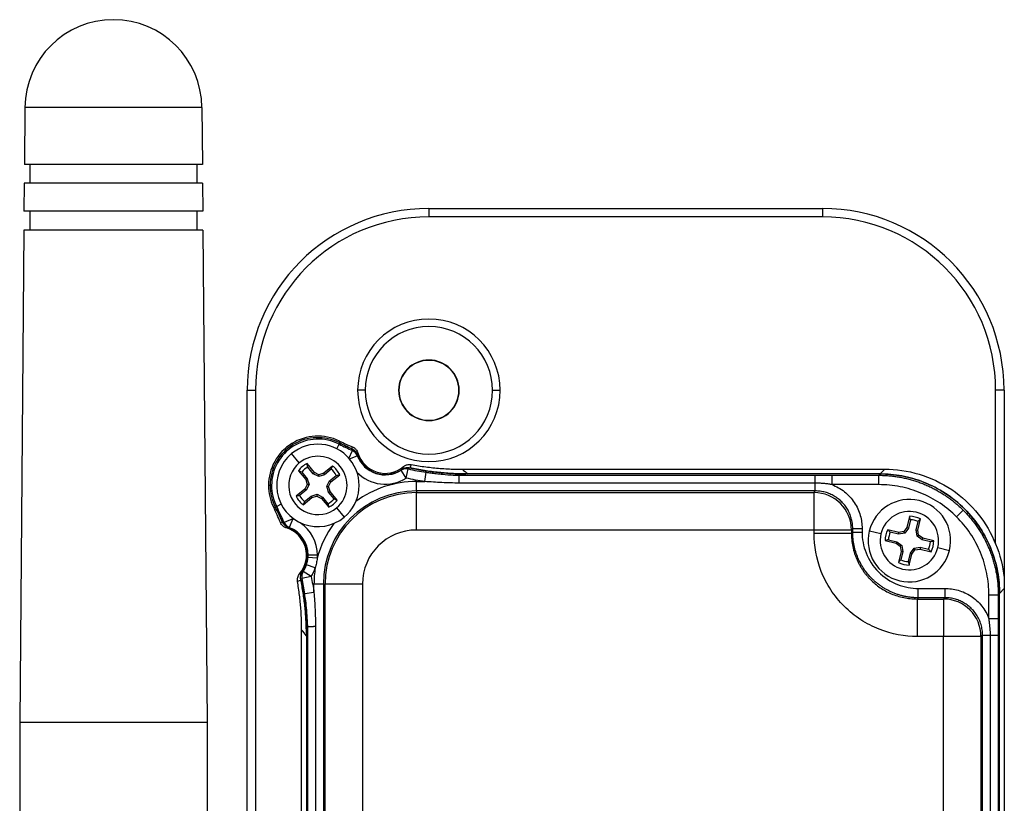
# Model space of a CAD drawing. Header units: millimetres. Extents: x 0 to 415, y 0 to 292.
# Tile 9 of 11: x 247 to 299, y 50 to 92. Entities that reach past the tile are written whole.
import ezdxf

# ---------------------------------------------------------------- set-up
doc = ezdxf.new("R2010")
doc.units = ezdxf.units.MM

msp = doc.modelspace()

# ---------------------------------------------------------------- linework, layer by layer
at = {"color": 7, "linetype": 'Continuous', "lineweight": 25}
for p, q in [((246.818, 87.143), (246.792, 84.103)), ((256.267, 87.143), (246.818, 87.143)), ((256.267, 87.143), (256.293, 84.103)), ((256.293, 84.103), (246.792, 84.103)), ((247.092, 84.103), (247.092, 83.103)), ((255.993, 84.103), (255.993, 83.103)), ((246.784, 83.103), (246.771, 81.603)), ((256.301, 83.103), (246.784, 83.103)), ((256.301, 83.103), (256.314, 81.603)), ((256.314, 81.603), (246.771, 81.603)), ((247.092, 81.603), (247.092, 80.603)), ((255.993, 81.603), (255.993, 80.603)), ((268.374, 81.754), (289.396, 81.754)), ((268.374, 81.754), (268.374, 81.304)), ((289.396, 81.754), (289.396, 81.304)), ((289.396, 81.304), (268.374, 81.304)), ((246.763, 80.603), (246.543, 54.328)), ((256.322, 80.603), (246.763, 80.603)), ((256.322, 80.603), (256.543, 54.328)), ((258.686, 72.066), (259.136, 72.066)), ((258.686, 43.159), (258.686, 72.066)), ((259.136, 72.066), (259.136, 44.534)), ((264.985, 72.051), (264.581, 72.051)), ((266.785, 72.051), (266.77, 72.051)), ((269.985, 72.051), (270.001, 72.051)), ((271.785, 72.051), (272.189, 72.051)), ((298.635, 63.853), (298.635, 72.066)), ((299.085, 72.066), (298.635, 72.066)), ((299.085, 72.066), (299.085, 62.058)), ((263.464, 68.932), (263.588, 69.174)), ((263.588, 69.174), (263.623, 69.243)), ((261.466, 68.177), (261.058, 68.671)), ((264.117, 68.421), (264.302, 68.831)), ((264.141, 68.393), (264.563, 68.557)), ((262.27, 67.673), (261.884, 68.14)), ((262.212, 67.602), (261.921, 67.955)), ((263.244, 68.011), (262.777, 67.625)), ((263.173, 67.836), (262.821, 67.544)), ((267.172, 67.365), (267.278, 67.853)), ((270.16, 67.841), (292.724, 67.841)), ((292.47, 67.587), (292.724, 67.841)), ((261.423, 67.76), (261.809, 67.293)), ((261.598, 67.689), (261.89, 67.336)), ((261.89, 67.336), (261.809, 67.293)), ((261.809, 67.293), (261.89, 67.029)), ((261.89, 67.336), (261.987, 67.02)), ((262.212, 67.602), (262.27, 67.673)), ((262.504, 67.447), (262.212, 67.602)), ((262.514, 67.544), (262.27, 67.673)), ((262.821, 67.544), (262.504, 67.447)), ((262.504, 67.447), (262.514, 67.544)), ((262.777, 67.625), (262.514, 67.544)), ((262.821, 67.544), (262.777, 67.625)), ((263.087, 67.222), (263.44, 67.513)), ((263.158, 67.164), (263.625, 67.55)), ((267.172, 67.365), (266.904, 67.787)), ((268.165, 67.183), (268.239, 67.677)), ((270.002, 67.517), (289.008, 67.517)), ((292.473, 67.588), (270.364, 67.588)), ((289.901, 67.017), (289.901, 67.517)), ((289.901, 67.517), (292.402, 67.517)), ((292.402, 67.517), (292.473, 67.588)), ((292.402, 67.017), (292.402, 67.517)), ((259.909, 66.975), (259.825, 66.975)), ((259.987, 66.975), (259.909, 66.975)), ((261.761, 66.785), (261.294, 66.399)), ((261.89, 67.029), (261.761, 66.785)), ((261.832, 66.727), (261.761, 66.785)), ((261.987, 67.02), (261.832, 66.727)), ((261.987, 67.02), (261.89, 67.029)), ((262.932, 66.93), (263.087, 67.222)), ((263.029, 66.613), (262.932, 66.93)), ((262.932, 66.93), (263.029, 66.92)), ((263.029, 66.92), (263.158, 67.164)), ((263.11, 66.657), (263.029, 66.92)), ((263.087, 67.222), (263.158, 67.164)), ((267.721, 66.683), (267.721, 67.183)), ((267.721, 67.183), (268.165, 67.183)), ((289.008, 67.1), (269.994, 67.1)), ((289.008, 66.683), (289.008, 67.1)), ((292.402, 67.017), (289.901, 67.017)), ((261.832, 66.727), (261.479, 66.436)), ((261.674, 65.938), (262.141, 66.324)), ((261.745, 66.114), (262.098, 66.405)), ((262.098, 66.405), (262.414, 66.502)), ((262.098, 66.405), (262.141, 66.324)), ((262.141, 66.324), (262.405, 66.405)), ((262.414, 66.502), (262.405, 66.405)), ((262.405, 66.405), (262.649, 66.276)), ((262.414, 66.502), (262.707, 66.347)), ((262.707, 66.347), (262.649, 66.276)), ((262.649, 66.276), (263.035, 65.809)), ((262.707, 66.347), (262.998, 65.994)), ((263.029, 66.613), (263.11, 66.657)), ((263.32, 66.261), (263.029, 66.613)), ((263.496, 66.19), (263.11, 66.657)), ((267.721, 66.683), (267.721, 66.595)), ((289.008, 66.683), (267.721, 66.683)), ((267.721, 64.596), (267.721, 66.595)), ((267.721, 66.595), (288.942, 66.595)), ((288.942, 66.595), (289.008, 66.683)), ((288.942, 64.596), (288.942, 66.595)), ((260.26, 65.846), (260.191, 65.811)), ((260.502, 65.97), (260.26, 65.846)), ((263.453, 65.772), (263.861, 65.279)), ((261.119, 65.199), (260.661, 64.999)), ((261.119, 65.199), (260.933, 64.735)), ((261.119, 65.199), (261.226, 65.153)), ((294.039, 65.326), (293.897, 64.738)), ((294.478, 64.597), (294.62, 65.186)), ((296.908, 65.651), (296.555, 65.298)), ((291.007, 64.683), (290.941, 64.596)), ((291.007, 64.479), (291.007, 64.683)), ((291.007, 64.683), (291.506, 64.683)), ((291.506, 64.683), (291.506, 64.479)), ((293.897, 64.738), (293.734, 64.515)), ((293.98, 64.699), (293.785, 64.432)), ((293.98, 64.699), (293.897, 64.738)), ((294.087, 65.144), (293.98, 64.699)), ((294.386, 64.601), (294.493, 65.046)), ((288.942, 64.596), (267.721, 64.596)), ((288.942, 64.414), (288.942, 64.596)), ((290.941, 64.596), (288.942, 64.596)), ((290.941, 64.414), (288.942, 64.414)), ((290.941, 64.596), (290.941, 64.414)), ((290.941, 64.414), (291.007, 64.479)), ((291.007, 64.479), (291.506, 64.479)), ((292.516, 64.392), (291.894, 64.543)), ((293.462, 64.472), (292.873, 64.614)), ((293.458, 64.38), (293.013, 64.487)), ((293.458, 64.38), (293.462, 64.472)), ((293.785, 64.432), (293.458, 64.38)), ((293.734, 64.515), (293.462, 64.472)), ((293.785, 64.432), (293.734, 64.515)), ((294.438, 64.274), (294.386, 64.601)), ((294.386, 64.601), (294.478, 64.597)), ((294.438, 64.274), (294.521, 64.325)), ((294.705, 64.079), (294.438, 64.274)), ((294.521, 64.325), (294.478, 64.597)), ((294.744, 64.162), (294.521, 64.325)), ((294.705, 64.079), (294.744, 64.162)), ((295.332, 64.02), (294.744, 64.162)), ((292.732, 64.033), (293.321, 63.891)), ((292.915, 64.081), (293.36, 63.974)), ((293.36, 63.974), (293.321, 63.891)), ((293.321, 63.891), (293.544, 63.728)), ((293.36, 63.974), (293.627, 63.779)), ((293.627, 63.779), (293.544, 63.728)), ((293.544, 63.728), (293.587, 63.456)), ((293.627, 63.779), (293.679, 63.452)), ((294.085, 63.354), (294.28, 63.621)), ((294.28, 63.621), (294.607, 63.673)), ((294.28, 63.621), (294.331, 63.538)), ((294.607, 63.673), (294.603, 63.581)), ((294.607, 63.673), (295.052, 63.566)), ((295.15, 63.972), (294.705, 64.079)), ((295.549, 63.661), (296.171, 63.51)), ((261.916, 63.255), (261.934, 63.255)), ((262.427, 63.087), (261.929, 63.127)), ((262.434, 63.255), (261.934, 63.255)), ((293.587, 63.456), (293.445, 62.867)), ((293.679, 63.452), (293.571, 63.007)), ((293.679, 63.452), (293.587, 63.456)), ((293.978, 62.909), (294.085, 63.354)), ((294.026, 62.727), (294.168, 63.315)), ((294.085, 63.354), (294.168, 63.315)), ((294.168, 63.315), (294.331, 63.538)), ((294.331, 63.538), (294.603, 63.581)), ((294.603, 63.581), (295.192, 63.439)), ((262.319, 62.572), (261.847, 62.735)), ((262.1, 62.119), (261.61, 62.018)), ((262.1, 62.119), (261.679, 62.39)), ((262.751, 61.713), (262.251, 61.713)), ((262.251, 61.269), (262.251, 61.713)), ((262.751, 61.713), (262.751, 46.39)), ((262.751, 61.713), (262.839, 61.713)), ((262.839, 46.39), (262.839, 61.713)), ((264.838, 61.713), (262.839, 61.713)), ((264.838, 61.713), (264.838, 46.39)), ((262.251, 61.269), (261.757, 61.195)), ((294.505, 60.981), (294.44, 60.915)), ((294.505, 60.981), (294.505, 61.48)), ((294.505, 61.48), (295.94, 61.48)), ((295.94, 60.981), (294.505, 60.981)), ((295.853, 60.915), (295.94, 60.981)), ((295.94, 60.981), (295.94, 61.48)), ((298.274, 59.875), (298.274, 61.145)), ((298.274, 61.145), (298.774, 61.145)), ((298.845, 61.215), (298.774, 61.145)), ((298.774, 61.145), (298.774, 59.876)), ((299.098, 61.467), (298.845, 61.214)), ((298.845, 36.219), (298.845, 61.215)), ((299.098, 61.467), (299.098, 36.038)), ((294.44, 60.915), (294.44, 58.916)), ((294.44, 60.915), (295.853, 60.915)), ((295.853, 60.915), (295.853, 58.916)), ((261.917, 48.269), (261.917, 59.433)), ((262.334, 59.441), (262.334, 48.223)), ((298.274, 59.876), (298.774, 59.876)), ((261.593, 49.058), (261.593, 59.274)), ((261.848, 59.09), (261.846, 59.088)), ((261.846, 59.088), (261.846, 48.275)), ((295.853, 58.916), (294.44, 58.916)), ((295.853, 37.097), (295.853, 58.916)), ((297.852, 58.916), (295.853, 58.916)), ((297.94, 58.982), (297.852, 58.916)), ((297.852, 58.916), (297.852, 37.097)), ((297.94, 37.031), (297.94, 58.982)), ((297.94, 58.982), (298.357, 58.982)), ((298.357, 37.031), (298.357, 58.982)), ((298.357, 58.982), (298.774, 58.982)), ((298.774, 58.982), (298.774, 37.031)), ((246.543, 54.328), (246.543, 29.328)), ((256.543, 54.328), (246.543, 54.328)), ((256.543, 54.328), (256.543, 40.828))]:
    msp.add_line(p, q, dxfattribs=at)
at = {"color": 7, "linetype": 'Continuous', "lineweight": 25, "flags": 128}
for points in [[(264.262, 68.934), (264.29, 68.986), (264.312, 69.027)], [(264.597, 68.707), (264.559, 68.667), (264.53, 68.635)], [(289.008, 67.1), (289.008, 67.182), (289.008, 67.26), (289.008, 67.331), (289.008, 67.393), (289.008, 67.444), (289.008, 67.482), (289.008, 67.506), (289.008, 67.517)], [(260.461, 64.993), (260.516, 65.019), (260.559, 65.04)], [(260.855, 64.769), (260.812, 64.733), (260.778, 64.705)]]:
    msp.add_lwpolyline(points, dxfattribs=at)
at = {"color": 7, "linetype": 'Continuous', "lineweight": 25}
for centre, radius, start, end in [((251.543, 87.103), 4.725, 90, 179.5196), ((251.543, 87.103), 4.725, 0.4804, 90), ((268.374, 72.066), 9.688, 90, 180), ((289.396, 72.066), 9.688, 0, 90), ((268.374, 72.066), 9.238, 90, 180), ((289.396, 72.066), 9.238, 0, 90), ((268.385, 72.051), 3.804, 0, 180), ((268.385, 72.051), 3.4, 0, 180), ((268.385, 72.051), 1.616, 0, 180), ((268.385, 72.051), 1.6, 0, 180), ((268.385, 72.051), 3.804, 180, 0), ((268.385, 72.051), 3.4, 180, 0), ((268.385, 72.051), 1.616, 180, 0), ((268.385, 72.051), 1.6, 180, 0), ((262.459, 66.975), 2.635, 64.1402, 180), ((262.459, 66.975), 2.55, 62.8391, 180), ((262.459, 66.975), 2.472, 62.8391, 180), ((262.459, 66.975), 2.2, 309.5618, 129.5618), ((262.459, 66.975), 2.2, 129.5618, 309.5618), ((262.459, 66.975), 1.56, 309.5618, 129.5618), ((264.098, 68.376), 0.499, 21.2775, 65.91), ((266.05, 69.135), 1.578, 198.7593, 304.8374), ((266.05, 69.135), 1.596, 201.2469, 302.3498), ((266.05, 69.135), 1.515, 196.3954, 310.2652), ((262.459, 66.975), 1.56, 129.5618, 309.5618), ((262.459, 66.975), 1.3, 116.2652, 142.8583), ((262.459, 66.975), 1.119, 118.7936, 140.3299), ((262.459, 66.975), 1.119, 28.7936, 50.3299), ((262.459, 66.975), 1.3, 26.2652, 52.8583), ((267.171, 67.365), 0.499, 77.6839, 122.3193), ((266.05, 69.135), 2.096, 224.0343, 302.3498), ((262.459, 66.975), 2.635, 180, 205.8598), ((262.459, 66.975), 2.55, 180, 207.1609), ((262.459, 66.975), 2.472, 180, 207.1609), ((267.721, 61.713), 5.47, 90, 126.2264), ((262.459, 66.975), 1.3, 206.2652, 232.8583), ((262.459, 66.975), 1.119, 208.7936, 230.3299), ((267.721, 61.713), 4.97, 90, 180), ((267.721, 61.713), 4.882, 90, 180), ((262.459, 66.975), 1.119, 298.7936, 320.3299), ((288.94, 64.594), 2.001, 0.0689, 89.9463), ((294.032, 64.027), 2.2, 346.4317, 166.4317), ((262.459, 66.975), 1.3, 296.2652, 322.8583), ((294.032, 64.027), 1.56, 346.4317, 166.4317), ((294.032, 64.027), 1.3, 63.1351, 89.7282), ((261.119, 65.199), 0.499, 203.5372, 248.0836), ((260.338, 63.255), 1.515, 319.156, 73.1064), ((260.338, 63.255), 1.578, 360, 70.6047), ((260.338, 63.255), 1.596, 360, 68.1142), ((260.338, 63.255), 2.096, 360, 55.6709), ((267.721, 61.713), 5.47, 143.7737, 165.4437), ((294.032, 64.027), 1.119, 65.6635, 87.1998), ((267.721, 61.713), 2.884, 90, 180), ((294.032, 64.027), 2.2, 166.4317, 346.4317), ((294.032, 64.027), 1.56, 166.4317, 346.4317), ((294.032, 64.027), 1.3, 153.1351, 179.7282), ((294.032, 64.027), 1.119, 155.6635, 177.1998), ((294.032, 64.027), 1.119, 335.6635, 357.1998), ((294.032, 64.027), 1.3, 333.1351, 359.7282), ((260.338, 63.255), 1.578, 324.7099, 360), ((260.338, 63.255), 1.596, 355.4233, 360), ((260.338, 63.255), 2.096, 355.4233, 360), ((260.338, 63.255), 1.596, 327.2005, 340.9838), ((260.338, 63.255), 2.096, 327.2005, 340.9838), ((267.721, 61.713), 5.47, 170.9634, 180), ((294.032, 64.027), 1.3, 243.1351, 269.7282), ((294.032, 64.027), 1.119, 245.6635, 267.1998), ((262.099, 62.12), 0.499, 147.2311, 191.7738), ((295.851, 58.914), 2.001, 0.0536, 89.9311)]:
    msp.add_arc(centre, radius, start, end, dxfattribs=at)
for points in [[(263.588, 69.174), (263.823, 69.054), (264.061, 68.94), (264.302, 68.831)], [(263.623, 69.243), (263.619, 69.277), (263.615, 69.311), (263.609, 69.345)], [(263.609, 69.345), (263.841, 69.233), (264.075, 69.127), (264.312, 69.027)], [(264.262, 68.934), (264.047, 69.032), (263.834, 69.135), (263.623, 69.243)], [(264.556, 68.627), (264.558, 68.604), (264.56, 68.581), (264.563, 68.557)], [(261.921, 67.955), (261.908, 68.017), (261.896, 68.079), (261.884, 68.14)], [(263.173, 67.836), (263.197, 67.894), (263.221, 67.953), (263.244, 68.011)], [(266.904, 67.787), (266.921, 67.804), (266.937, 67.822), (266.952, 67.84)], [(266.977, 67.831), (266.997, 67.879), (267.014, 67.929), (267.03, 67.979)], [(267.278, 67.853), (267.596, 67.784), (267.917, 67.725), (268.239, 67.677)], [(267.443, 68.089), (267.421, 68.029), (267.397, 67.97), (267.37, 67.912)], [(270.16, 67.841), (270.267, 67.758), (270.374, 67.674), (270.479, 67.587)], [(261.598, 67.689), (261.54, 67.713), (261.481, 67.736), (261.423, 67.76)], [(263.44, 67.513), (263.502, 67.526), (263.564, 67.538), (263.625, 67.55)], [(268.165, 67.183), (267.832, 67.232), (267.501, 67.293), (267.172, 67.365)], [(270.002, 67.516), (270.002, 67.517), (270.002, 67.517), (270.002, 67.517)], [(289.008, 67.517), (289.306, 67.517), (289.604, 67.517), (289.901, 67.517)], [(261.479, 66.436), (261.417, 66.423), (261.355, 66.411), (261.294, 66.399)], [(263.32, 66.261), (263.379, 66.237), (263.437, 66.213), (263.496, 66.19)], [(260.089, 65.825), (260.123, 65.82), (260.157, 65.815), (260.191, 65.811)], [(260.461, 64.993), (260.346, 65.274), (260.221, 65.551), (260.089, 65.825)], [(260.191, 65.811), (260.321, 65.557), (260.443, 65.3), (260.559, 65.04)], [(260.661, 64.999), (260.536, 65.286), (260.402, 65.568), (260.26, 65.846)], [(261.745, 66.114), (261.721, 66.055), (261.698, 65.997), (261.674, 65.938)], [(262.998, 65.994), (263.011, 65.932), (263.023, 65.87), (263.035, 65.809)], [(294.087, 65.144), (294.071, 65.205), (294.055, 65.266), (294.039, 65.326)], [(294.493, 65.046), (294.536, 65.093), (294.578, 65.14), (294.62, 65.186)], [(260.933, 64.735), (260.909, 64.739), (260.885, 64.741), (260.862, 64.743)], [(293.013, 64.487), (292.966, 64.53), (292.919, 64.572), (292.873, 64.614)], [(292.915, 64.081), (292.854, 64.065), (292.793, 64.049), (292.732, 64.033)], [(295.15, 63.972), (295.211, 63.988), (295.272, 64.004), (295.332, 64.02)], [(298.635, 63.853), (298.874, 63.285), (299.027, 62.674), (299.085, 62.058)], [(261.847, 62.735), (261.89, 62.862), (261.918, 62.994), (261.929, 63.127)], [(262.427, 63.087), (262.412, 63.001), (262.381, 62.828), (262.34, 62.657), (262.319, 62.572)], [(295.052, 63.566), (295.099, 63.523), (295.146, 63.481), (295.192, 63.439)], [(293.571, 63.007), (293.529, 62.96), (293.487, 62.913), (293.445, 62.867)], [(293.978, 62.909), (293.994, 62.848), (294.01, 62.787), (294.026, 62.727)], [(261.484, 62.264), (261.535, 62.28), (261.586, 62.298), (261.635, 62.318)], [(261.757, 61.195), (261.716, 61.47), (261.667, 61.745), (261.61, 62.018)], [(261.626, 62.343), (261.644, 62.358), (261.662, 62.374), (261.679, 62.39)], [(262.1, 62.119), (262.158, 61.837), (262.209, 61.553), (262.251, 61.269)], [(299.085, 62.058), (299.094, 61.857), (299.098, 61.66), (299.098, 61.467)], [(261.55, 61.926), (261.492, 61.899), (261.432, 61.874), (261.37, 61.851)], [(261.917, 59.433), (261.917, 59.433), (261.918, 59.433), (261.918, 59.433)], [(298.774, 59.876), (298.774, 59.578), (298.774, 59.28), (298.774, 58.982)], [(261.847, 58.955), (261.76, 59.06), (261.676, 59.167), (261.593, 59.274)]]:
    msp.add_open_spline(points, degree=3, dxfattribs=at)
for points, knots in [([(263.623, 69.243), (263.734, 69.188), (263.953, 69.077), (264.177, 68.974), (264.289, 68.923)], [0, 0, 0, 0, 0.500983, 1, 1, 1, 1]), ([(264.302, 68.831), (264.299, 68.847), (264.294, 68.877), (264.29, 68.907), (264.289, 68.923)], [0, 0, 0, 0, 0.496405, 1, 1, 1, 1]), ([(264.289, 68.923), (264.309, 68.912), (264.349, 68.892), (264.404, 68.852), (264.461, 68.796), (264.517, 68.723), (264.543, 68.659), (264.556, 68.627)], [0, 0, 0, 0, 0.165442, 0.33067, 0.498784, 0.749352, 1, 1, 1, 1]), ([(264.312, 69.027), (264.334, 69.016), (264.378, 68.995), (264.438, 68.952), (264.499, 68.892), (264.559, 68.812), (264.584, 68.742), (264.597, 68.707)], [0, 0, 0, 0, 0.16517, 0.330701, 0.500207, 0.749731, 1, 1, 1, 1]), ([(266.952, 67.84), (266.971, 67.852), (267.009, 67.876), (267.072, 67.903), (267.149, 67.924), (267.241, 67.934), (267.309, 67.924), (267.342, 67.918)], [0, 0, 0, 0, 0.1655428, 0.3308214, 0.498928, 0.7494866, 1, 1, 1, 1]), ([(267.03, 67.979), (267.049, 67.994), (267.088, 68.024), (267.154, 68.057), (267.235, 68.085), (267.333, 68.102), (267.407, 68.093), (267.443, 68.089)], [0, 0, 0, 0, 0.1651752, 0.3307075, 0.5002096, 0.7497374, 1, 1, 1, 1]), ([(267.342, 67.918), (267.332, 67.907), (267.311, 67.885), (267.289, 67.864), (267.278, 67.853)], [0, 0, 0, 0, 0.503425, 1, 1, 1, 1]), ([(267.342, 67.918), (267.467, 67.893), (267.715, 67.841), (268.09, 67.777), (268.466, 67.721), (268.843, 67.675), (269.222, 67.638), (269.601, 67.611), (269.982, 67.593), (270.237, 67.589), (270.364, 67.588)], [0, 0, 0, 0, 0.125079, 0.249974, 0.374765, 0.499534, 0.624361, 0.749327, 0.874513, 1, 1, 1, 1]), ([(270.479, 67.587), (270.348, 67.588), (270.087, 67.59), (269.696, 67.606), (269.305, 67.631), (268.916, 67.667), (268.528, 67.713), (268.141, 67.769), (267.755, 67.834), (267.499, 67.886), (267.37, 67.912)], [0, 0, 0, 0, 0.125289, 0.250326, 0.375194, 0.49998, 0.624768, 0.749644, 0.874693, 1, 1, 1, 1]), ([(267.443, 68.089), (267.572, 68.066), (267.828, 68.021), (268.215, 67.966), (268.602, 67.92), (268.99, 67.885), (269.379, 67.86), (269.769, 67.844), (270.029, 67.842), (270.16, 67.841)], [0, 0, 0, 0, 0.143108, 0.285972, 0.428687, 0.57135, 0.714059, 0.85691, 1, 1, 1, 1]), ([(292.724, 67.841), (293.318, 67.841), (293.939, 67.757), (295.156, 67.393), (295.751, 67.114), (296.828, 66.388), (297.309, 65.94), (298.102, 64.948), (298.412, 64.404), (298.635, 63.853)], [0, 0, 0, 0, 0.25, 0.25, 0.5, 0.5, 0.75, 0.75, 1, 1, 1, 1]), ([(268.239, 67.677), (268.321, 67.665), (268.5, 67.639), (268.793, 67.603), (269.19, 67.562), (269.598, 67.532), (269.894, 67.521), (270.002, 67.516)], [0, 0, 0, 0, 0.13975, 0.306357, 0.500007, 0.816029, 1, 1, 1, 1]), ([(269.994, 67.1), (269.995, 67.123), (269.995, 67.17), (269.997, 67.235), (269.998, 67.295), (269.999, 67.347), (270, 67.391), (270, 67.428), (270.001, 67.456), (270.001, 67.478), (270.002, 67.493), (270.002, 67.504), (270.002, 67.511), (270.002, 67.515), (270.002, 67.516), (270.002, 67.516)], [0, 0, 0, 0, 0.104866, 0.208394, 0.309173, 0.40594, 0.497652, 0.583519, 0.663003, 0.735801, 0.801804, 0.861052, 0.913688, 0.959922, 1, 1, 1, 1]), ([(270.002, 67.517), (270.04, 67.529), (270.082, 67.541), (270.16, 67.558), (270.189, 67.564), (270.24, 67.573), (270.259, 67.576), (270.303, 67.582), (270.327, 67.585), (270.364, 67.588)], [0, 0, 0, 0, 0.5, 0.5, 0.75, 0.75, 0.875, 0.875, 1, 1, 1, 1]), ([(292.402, 67.517), (292.49, 67.516), (292.665, 67.514), (292.926, 67.497), (293.186, 67.47), (293.442, 67.433), (293.696, 67.386), (293.946, 67.329), (294.192, 67.262), (294.434, 67.186), (294.671, 67.101), (294.904, 67.007), (295.132, 66.905), (295.354, 66.794), (295.57, 66.675), (295.781, 66.549), (295.986, 66.416), (296.184, 66.276), (296.375, 66.129), (296.56, 65.976), (296.738, 65.817), (296.851, 65.706), (296.908, 65.651)], [0, 0, 0, 0, 0.052614, 0.104952, 0.157014, 0.208801, 0.260312, 0.311548, 0.362508, 0.413193, 0.463603, 0.513739, 0.563599, 0.613185, 0.662496, 0.711533, 0.760296, 0.808784, 0.856999, 0.90494, 0.952607, 1, 1, 1, 1]), ([(298.844, 61.213), (298.844, 61.589), (298.81, 61.979), (298.664, 62.768), (298.552, 63.168), (298.241, 63.952), (298.043, 64.337), (297.567, 65.066), (297.288, 65.409), (296.666, 66.032), (296.323, 66.31), (295.594, 66.787), (295.209, 66.984), (294.424, 67.295), (294.025, 67.408), (293.235, 67.554), (292.846, 67.587), (292.47, 67.587)], [0, 0, 0, 0, 0.125, 0.125, 0.25, 0.25, 0.375, 0.375, 0.5, 0.5, 0.625, 0.625, 0.75, 0.75, 0.875, 0.875, 1, 1, 1, 1]), ([(292.473, 67.588), (292.848, 67.588), (293.238, 67.554), (294.027, 67.408), (294.427, 67.295), (295.211, 66.985), (295.596, 66.787), (296.324, 66.311), (296.668, 66.033), (297.29, 65.411), (297.568, 65.067), (298.044, 64.339), (298.242, 63.954), (298.553, 63.17), (298.665, 62.77), (298.811, 61.981), (298.845, 61.591), (298.845, 61.215)], [0, 0, 0, 0, 0.125, 0.125, 0.25, 0.25, 0.375, 0.375, 0.5, 0.5, 0.625, 0.625, 0.75, 0.75, 0.875, 0.875, 1, 1, 1, 1]), ([(269.994, 67.1), (269.842, 67.103), (269.537, 67.109), (269.08, 67.127), (268.622, 67.15), (268.317, 67.172), (268.165, 67.183)], [0, 0, 0, 0, 0.249602, 0.499433, 0.749547, 1, 1, 1, 1]), ([(289.901, 67.017), (289.899, 67.018), (289.895, 67.019), (289.885, 67.02), (289.869, 67.023), (289.837, 67.029), (289.772, 67.039), (289.643, 67.058), (289.457, 67.08), (289.233, 67.096), (289.083, 67.099), (289.008, 67.1)], [0, 0, 0, 0, 0.0078288, 0.0156323, 0.031241, 0.0624646, 0.1249341, 0.2499424, 0.5000854, 0.7482789, 1, 1, 1, 1]), ([(289.901, 67.017), (290.135, 66.928), (290.362, 66.8), (290.769, 66.475), (290.949, 66.279), (291.234, 65.848), (291.34, 65.613), (291.476, 65.142), (291.506, 64.906), (291.506, 64.683)], [0, 0, 0, 0, 0.25, 0.25, 0.5, 0.5, 0.75, 0.75, 1, 1, 1, 1]), ([(296.555, 65.298), (296.29, 65.563), (295.995, 65.807), (295.354, 66.236), (295.01, 66.421), (294.29, 66.719), (293.915, 66.832), (293.159, 66.981), (292.777, 67.017), (292.402, 67.017)], [0, 0, 0, 0, 0.25, 0.25, 0.5, 0.5, 0.75, 0.75, 1, 1, 1, 1]), ([(291.007, 64.683), (291.006, 64.73), (291.004, 64.823), (290.989, 64.961), (290.965, 65.096), (290.933, 65.227), (290.892, 65.354), (290.844, 65.477), (290.789, 65.595), (290.727, 65.707), (290.659, 65.814), (290.585, 65.915), (290.506, 66.009), (290.392, 66.131), (290.233, 66.27), (290.02, 66.415), (289.787, 66.531), (289.537, 66.617), (289.276, 66.672), (289.098, 66.679), (289.008, 66.683)], [0, 0, 0, 0, 0.04469, 0.088832, 0.132426, 0.175473, 0.217974, 0.259928, 0.301337, 0.342199, 0.382516, 0.422289, 0.461517, 0.5002, 0.581138, 0.663015, 0.745837, 0.829605, 0.914325, 1, 1, 1, 1]), ([(260.57, 65.013), (260.51, 65.147), (260.389, 65.416), (260.257, 65.679), (260.191, 65.811)], [0, 0, 0, 0, 0.498783, 1, 1, 1, 1]), ([(298.274, 61.145), (298.274, 61.52), (298.238, 61.902), (298.089, 62.658), (297.977, 63.033), (297.679, 63.752), (297.494, 64.097), (297.064, 64.737), (296.82, 65.033), (296.555, 65.298)], [0, 0, 0, 0, 0.25, 0.25, 0.5, 0.5, 0.75, 0.75, 1, 1, 1, 1]), ([(296.908, 65.651), (296.966, 65.591), (297.083, 65.472), (297.249, 65.284), (297.41, 65.088), (297.563, 64.885), (297.709, 64.675), (297.847, 64.458), (297.977, 64.234), (298.099, 64.004), (298.211, 63.768), (298.315, 63.525), (298.409, 63.277), (298.493, 63.024), (298.566, 62.767), (298.629, 62.505), (298.681, 62.239), (298.723, 61.969), (298.752, 61.697), (298.771, 61.422), (298.773, 61.237), (298.774, 61.145)], [0, 0, 0, 0, 0.0498954, 0.100094, 0.1505958, 0.2014011, 0.25251, 0.3039227, 0.3556393, 0.40766, 0.4599849, 0.5126142, 0.5655481, 0.6187867, 0.6723301, 0.7261785, 0.780332, 0.8347908, 0.889555, 0.9446247, 1, 1, 1, 1]), ([(260.778, 64.705), (260.755, 64.713), (260.709, 64.729), (260.645, 64.766), (260.577, 64.819), (260.51, 64.893), (260.478, 64.959), (260.461, 64.993)], [0, 0, 0, 0, 0.16517, 0.330699, 0.500208, 0.749735, 1, 1, 1, 1]), ([(260.57, 65.013), (260.586, 65.011), (260.616, 65.007), (260.646, 65.002), (260.661, 64.999)], [0, 0, 0, 0, 0.503506, 1, 1, 1, 1]), ([(260.862, 64.743), (260.841, 64.752), (260.799, 64.768), (260.741, 64.804), (260.679, 64.854), (260.617, 64.922), (260.586, 64.983), (260.57, 65.013)], [0, 0, 0, 0, 0.165575, 0.330869, 0.498964, 0.749511, 1, 1, 1, 1]), ([(294.44, 58.916), (293.792, 58.916), (293.093, 59.034), (292.078, 59.436), (291.746, 59.607), (291.117, 60.018), (290.821, 60.258), (290.284, 60.795), (290.044, 61.091), (289.633, 61.72), (289.462, 62.052), (289.06, 63.067), (288.942, 63.766), (288.942, 64.414)], [0, 0, 0, 0, 0.25, 0.25, 0.375, 0.375, 0.5, 0.5, 0.625, 0.625, 0.75, 0.75, 1, 1, 1, 1]), ([(290.941, 64.414), (290.942, 64.35), (290.944, 64.222), (290.961, 64.031), (290.986, 63.843), (291.022, 63.658), (291.067, 63.476), (291.122, 63.298), (291.185, 63.125), (291.257, 62.956), (291.337, 62.793), (291.425, 62.635), (291.52, 62.483), (291.622, 62.337), (291.73, 62.198), (291.844, 62.065), (292, 61.902), (292.205, 61.714), (292.471, 61.515), (292.758, 61.339), (293.065, 61.19), (293.39, 61.07), (293.73, 60.982), (294.082, 60.926), (294.32, 60.919), (294.44, 60.915)], [0, 0, 0, 0, 0.035056, 0.069866, 0.10443, 0.138748, 0.172819, 0.206646, 0.240226, 0.273562, 0.306653, 0.3395, 0.372102, 0.40446, 0.436574, 0.468445, 0.500072, 0.559552, 0.619888, 0.681084, 0.743139, 0.806057, 0.869839, 0.934486, 1, 1, 1, 1]), ([(294.505, 60.981), (294.441, 60.982), (294.313, 60.984), (294.123, 61), (293.934, 61.026), (293.749, 61.062), (293.568, 61.107), (293.39, 61.162), (293.216, 61.225), (293.048, 61.297), (292.885, 61.377), (292.727, 61.465), (292.575, 61.56), (292.429, 61.662), (292.289, 61.77), (292.157, 61.884), (291.993, 62.04), (291.806, 62.245), (291.607, 62.51), (291.431, 62.798), (291.282, 63.105), (291.162, 63.43), (291.074, 63.769), (291.017, 64.121), (291.01, 64.359), (291.007, 64.479)], [0, 0, 0, 0, 0.035044, 0.069845, 0.104401, 0.138713, 0.172782, 0.206606, 0.240188, 0.273525, 0.306619, 0.339469, 0.372076, 0.40444, 0.436561, 0.468438, 0.500072, 0.559564, 0.619912, 0.681116, 0.743178, 0.806096, 0.869872, 0.934507, 1, 1, 1, 1]), ([(291.506, 64.479), (291.506, 64.126), (291.571, 63.745), (291.863, 63.006), (292.092, 62.651), (292.677, 62.066), (293.032, 61.837), (293.771, 61.545), (294.152, 61.48), (294.505, 61.48)], [0, 0, 0, 0, 0.25, 0.25, 0.5, 0.5, 0.75, 0.75, 1, 1, 1, 1]), ([(261.37, 61.851), (261.367, 61.875), (261.361, 61.923), (261.365, 61.997), (261.382, 62.082), (261.417, 62.175), (261.462, 62.234), (261.484, 62.264)], [0, 0, 0, 0, 0.165164, 0.330692, 0.500205, 0.749728, 1, 1, 1, 1]), ([(261.544, 61.954), (261.541, 61.976), (261.533, 62.021), (261.534, 62.089), (261.545, 62.168), (261.572, 62.256), (261.608, 62.314), (261.626, 62.343)], [0, 0, 0, 0, 0.165445, 0.330675, 0.498781, 0.749342, 1, 1, 1, 1]), ([(261.61, 62.018), (261.6, 62.007), (261.578, 61.985), (261.555, 61.964), (261.544, 61.954)], [0, 0, 0, 0, 0.496541, 1, 1, 1, 1]), ([(261.593, 59.274), (261.592, 59.398), (261.59, 59.645), (261.576, 60.014), (261.553, 60.383), (261.522, 60.751), (261.481, 61.119), (261.431, 61.486), (261.39, 61.729), (261.37, 61.851)], [0, 0, 0, 0, 0.143066, 0.285917, 0.428641, 0.571324, 0.714054, 0.856917, 1, 1, 1, 1]), ([(261.846, 59.088), (261.844, 59.209), (261.841, 59.45), (261.824, 59.811), (261.799, 60.171), (261.766, 60.53), (261.724, 60.888), (261.673, 61.244), (261.614, 61.6), (261.568, 61.836), (261.544, 61.954)], [0, 0, 0, 0, 0.125457, 0.250639, 0.375617, 0.500465, 0.625254, 0.750058, 0.874949, 1, 1, 1, 1]), ([(261.55, 61.926), (261.574, 61.803), (261.621, 61.558), (261.681, 61.189), (261.732, 60.819), (261.774, 60.448), (261.807, 60.076), (261.83, 59.703), (261.844, 59.329), (261.846, 59.08), (261.847, 58.955)], [0, 0, 0, 0, 0.125281, 0.250326, 0.375213, 0.50002, 0.624824, 0.749704, 0.874737, 1, 1, 1, 1]), ([(261.918, 59.433), (261.913, 59.542), (261.902, 59.837), (261.868, 60.296), (261.817, 60.774), (261.776, 61.067), (261.757, 61.195)], [0, 0, 0, 0, 0.184338, 0.499998, 0.780398, 1, 1, 1, 1]), ([(262.251, 61.269), (262.262, 61.117), (262.284, 60.812), (262.308, 60.355), (262.325, 59.898), (262.331, 59.593), (262.334, 59.441)], [0, 0, 0, 0, 0.2505823, 0.5007402, 0.7505279, 1, 1, 1, 1]), ([(295.94, 61.48), (296.163, 61.48), (296.399, 61.45), (296.87, 61.314), (297.105, 61.208), (297.536, 60.923), (297.732, 60.743), (298.057, 60.336), (298.185, 60.109), (298.274, 59.875)], [0, 0, 0, 0, 0.25, 0.25, 0.5, 0.5, 0.75, 0.75, 1, 1, 1, 1]), ([(297.94, 58.982), (297.939, 59.031), (297.937, 59.129), (297.92, 59.274), (297.894, 59.417), (297.857, 59.557), (297.811, 59.693), (297.756, 59.825), (297.691, 59.951), (297.619, 60.072), (297.538, 60.187), (297.45, 60.295), (297.332, 60.423), (297.173, 60.563), (296.965, 60.705), (296.734, 60.823), (296.484, 60.911), (296.217, 60.97), (296.033, 60.977), (295.94, 60.981)], [0, 0, 0, 0, 0.0468685, 0.0934536, 0.1397557, 0.1857756, 0.2315137, 0.2769706, 0.322147, 0.3670436, 0.4116608, 0.4559994, 0.5000601, 0.5779231, 0.6579663, 0.7401929, 0.8246057, 0.9112072, 1, 1, 1, 1]), ([(261.848, 59.09), (261.851, 59.121), (261.854, 59.144), (261.859, 59.185), (261.862, 59.202), (261.871, 59.252), (261.877, 59.28), (261.894, 59.355), (261.906, 59.396), (261.917, 59.433)], [0, 0, 0, 0, 0.125, 0.125, 0.25, 0.25, 0.5, 0.5, 1, 1, 1, 1]), ([(262.334, 59.441), (262.311, 59.441), (262.264, 59.44), (262.199, 59.439), (262.141, 59.438), (262.09, 59.437), (262.046, 59.436), (262.01, 59.435), (261.98, 59.435), (261.957, 59.434), (261.939, 59.434), (261.928, 59.434), (261.92, 59.433), (261.918, 59.433), (261.918, 59.433)], [0, 0, 0, 0, 0.106216, 0.208273, 0.306172, 0.39991, 0.489489, 0.574907, 0.656163, 0.733256, 0.806188, 0.874955, 0.93956, 1, 1, 1, 1]), ([(298.357, 58.982), (298.356, 59.045), (298.354, 59.168), (298.343, 59.351), (298.326, 59.53), (298.303, 59.704), (298.284, 59.819), (298.274, 59.875)], [0, 0, 0, 0, 0.209003, 0.412735, 0.612013, 0.807564, 1, 1, 1, 1])]:
    msp.add_open_spline(points, degree=3, knots=knots, dxfattribs=at)

doc.saveas('drawing.dxf')
